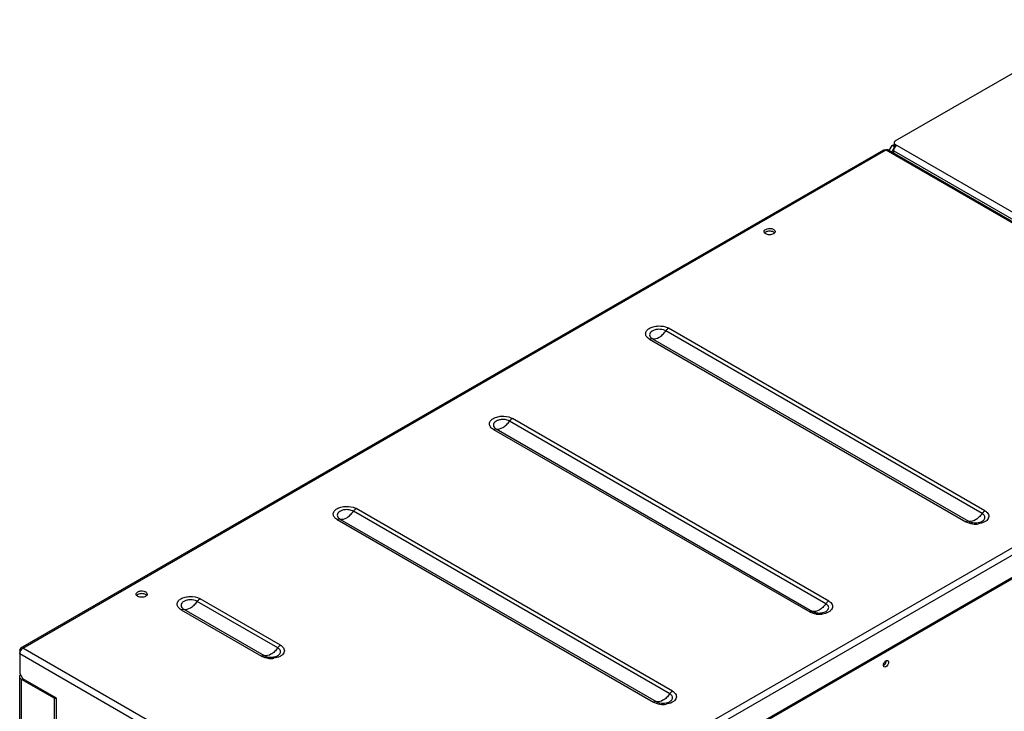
# Model space of a CAD drawing. Header units: millimetres. Extents: x 104 to 805, y 312 to 958.
# Tile 8 of 11: x 109 to 555, y 643 to 956. Entities that reach past the tile are written whole.
import ezdxf

# ---------------------------------------------------------------- set-up
doc = ezdxf.new("R2010")
doc.units = ezdxf.units.MM
doc.header["$LTSCALE"] = 82.53493
doc.layers.get('0').update_dxf_attribs({"linetype": 'CONTINUOUS'})

msp = doc.modelspace()

# ---------------------------------------------------------------- linework, layer by layer
at = {"color": 7, "linetype": 'Continuous'}
for p, q in [((505.85, 901.28), (600.96, 956.19)), ((505.26, 900.46), (505.26, 899.24)), ((109.93, 671.74), (500.61, 897.3)), ((110.93, 671.64), (501.61, 897.2)), ((500.61, 897.3), (501.61, 897.2)), ((502.61, 897.3), (501.61, 897.2)), ((501.61, 897.2), (686.16, 790.65)), ((502.61, 897.3), (687.16, 790.75)), ((503.14, 896.99), (504.44, 899.24)), ((505.5, 898.63), (504.2, 896.38)), ((504.44, 899.24), (505.26, 899.72)), ((505.5, 898.63), (504.44, 899.24)), ((505.14, 895.83), (505.14, 896.79)), ((505.14, 896.79), (597.77, 843.31)), ((505.5, 898.63), (505.59, 898.68)), ((505.85, 898.56), (505.85, 899.65)), ((599.19, 845.76), (505.85, 899.65)), ((303.97, 556.11), (788.34, 835.76)), ((546.39, 733.83), (403.2, 816.5)), ((394.6, 811.53), (537.79, 728.87)), ((395.86, 811.78), (539.05, 729.11)), ((545.13, 732.63), (401.94, 815.3)), ((686.16, 790.65), (295.49, 565.09)), ((687.58, 788.2), (296.9, 562.64)), ((687.58, 777.99), (298.32, 553.25)), ((475.68, 693.01), (332.49, 775.68)), ((474.42, 691.8), (331.23, 774.47)), ((323.89, 770.71), (467.08, 688.04)), ((325.15, 770.96), (468.34, 688.29)), ((403.71, 650.98), (260.52, 733.65)), ((404.97, 652.18), (261.78, 734.85)), ((253.18, 729.89), (396.37, 647.22)), ((254.44, 730.13), (397.63, 647.47)), ((539.5, 728.89), (540.87, 728.49)), ((540.87, 728.49), (540.87, 728.49)), ((543.31, 728.49), (543.35, 728.5)), ((226.23, 671.8), (189.81, 692.82)), ((227.49, 673), (191.07, 694.03)), ((182.47, 689.06), (218.88, 668.04)), ((183.73, 689.31), (220.14, 668.29)), ((468.59, 688.15), (470.16, 687.66)), ((470.16, 687.66), (470.17, 687.66)), ((472.6, 687.66), (472.61, 687.67)), ((109.52, 670.83), (109.93, 671.74)), ((109.52, 670.83), (109.52, 660.21)), ((109.52, 670.83), (109.93, 670.59)), ((109.52, 669.19), (294.07, 562.64)), ((109.93, 671.74), (110.93, 671.64)), ((295.49, 565.09), (110.93, 671.64)), ((220.33, 668.18), (221.96, 667.66)), ((221.96, 667.66), (221.97, 667.66)), ((224.4, 667.66), (224.45, 667.67)), ((109.52, 660.21), (110.93, 657.76)), ((109.43, 553.42), (109.43, 658.77)), ((110.31, 552.2), (110.31, 657.53)), ((125.07, 649.01), (110.31, 657.53)), ((126.13, 648.98), (110.93, 657.76)), ((125.07, 649.01), (126.07, 649.02)), ((125.07, 649.01), (125.07, 611.19)), ((126.13, 627.75), (126.13, 648.98)), ((398.04, 647.26), (399.45, 646.84)), ((399.45, 646.84), (399.45, 646.84)), ((401.89, 646.84), (401.93, 646.85))]:
    msp.add_line(p, q, dxfattribs=at)
for centre, radius, start, end in [((400.16, 811.23), 6.08, 60.0382, 63.8797), ((399.79, 811.57), 4.3, 60.0382, 63.8797), ((258.38, 729.94), 4.28, 60.032, 63.5448), ((258.76, 729.61), 6.05, 60.032, 63.5448), ((542.09, 738.22), 10.38, 262.4897, 270.8092), ((542.09, 738.2), 10.37, 270.7652, 277.5652), ((470.12, 693.31), 6.08, 240.0382, 243.8797), ((470.49, 692.02), 4.3, 240.0382, 243.8797), ((471.36, 697.27), 10.26, 262.4776, 267.0987), ((471.38, 694.87), 7.31, 260.5024, 279.604), ((471.38, 697.45), 10.43, 267.0592, 277.3366), ((112.89, 668.88), 3.42, 142.8545, 150.0115), ((112.75, 668.98), 3.24, 139.8904, 142.8438), ((112.55, 669.16), 2.97, 134.1966, 139.934), ((221.88, 673.23), 6, 240.0223, 242.9454), ((223.17, 677.23), 10.22, 262.3695, 266.5723), ((223.19, 674.86), 7.3, 260.388, 279.6135), ((223.19, 677.44), 10.43, 266.5356, 277.3178), ((500.27, 665.91), 1.44, 359.9767, 3.5033), ((400.66, 656.57), 10.38, 262.4745, 270.4912), ((400.67, 656.57), 10.38, 270.4471, 277.5548)]:
    msp.add_arc(centre, radius, start, end, dxfattribs=at)
for points, knots in [([(505.85, 901.28), (505.68, 901.18), (505.4, 900.97), (505.26, 900.62), (505.26, 900.46)], [0, 0, 0, 0, 0.550836, 1, 1, 1, 1]), ([(505.26, 900.46), (505.26, 900.31), (505.4, 899.96), (505.68, 899.74), (505.85, 899.65)], [0, 0, 0, 0, 0.449163, 1, 1, 1, 1]), ([(505.14, 896.79), (505.14, 897.08), (505.28, 897.7), (505.58, 898.25), (505.77, 898.51)], [0, 0, 0, 0, 0.476061, 1, 1, 1, 1]), ([(505.75, 898.48), (505.61, 898.58), (505.37, 898.79), (505.26, 899.1), (505.26, 899.24)], [0, 0, 0, 0, 0.544709, 1, 1, 1, 1]), ([(505.77, 898.51), (505.83, 898.59), (506.05, 898.87), (506.33, 899.11), (506.56, 899.24)], [0, 0, 0, 0, 0.266936, 1, 1, 1, 1]), ([(446.46, 860.47), (446.48, 860.55), (446.62, 860.89), (446.92, 861.13), (447.16, 861.27)], [0, 0, 0, 0, 0.221497, 1, 1, 1, 1]), ([(447.16, 861.27), (447.55, 861.5), (448.47, 861.74), (449.64, 861.69), (450.5, 861.4), (451.12, 861.03), (451.43, 860.55), (451.43, 860.25)], [0, 0, 0, 0, 0.271119, 0.563792, 0.698525, 0.816713, 1, 1, 1, 1]), ([(450.7, 860.04), (450.18, 860.35), (448.93, 860.59), (447.69, 860.35), (447.16, 860.05)], [0, 0, 0, 0, 0.499704, 1, 1, 1, 1]), ([(447.17, 859.23), (446.96, 859.35), (446.6, 859.62), (446.43, 860.06), (446.43, 860.25)], [0, 0, 0, 0, 0.551088, 1, 1, 1, 1]), ([(450.7, 859.23), (450.17, 858.93), (448.93, 858.69), (447.69, 858.93), (447.17, 859.23)], [0, 0, 0, 0, 0.499765, 1, 1, 1, 1]), ([(451.43, 860.25), (451.43, 860.18), (451.38, 859.84), (451.15, 859.56), (450.95, 859.4)], [0, 0, 0, 0, 0.228832, 1, 1, 1, 1]), ([(394.6, 811.53), (394.11, 811.82), (393.26, 812.46), (392.64, 813.93), (393.15, 815.44), (394.49, 816.55), (396.35, 817.3), (399.22, 817.7), (401.53, 817.34), (402.84, 816.69)], [0, 0, 0, 0, 0.115023, 0.209062, 0.301809, 0.414178, 0.550846, 0.70376, 1, 1, 1, 1]), ([(401.69, 815.43), (400.76, 815.89), (399.13, 816.14), (397.1, 815.86), (395.78, 815.33), (394.84, 814.54), (394.47, 813.48), (394.91, 812.44), (395.51, 811.98), (395.86, 811.78)], [0, 0, 0, 0, 0.296282, 0.449167, 0.585796, 0.698149, 0.790892, 0.88494, 1, 1, 1, 1]), ([(401.94, 815.3), (402.03, 815.42), (402.39, 815.89), (402.83, 816.29), (403.2, 816.5)], [0, 0, 0, 0, 0.267273, 1, 1, 1, 1]), ([(394.6, 811.53), (394.71, 811.6), (395.09, 811.79), (395.56, 811.87), (395.86, 811.78)], [0, 0, 0, 0, 0.286766, 1, 1, 1, 1]), ([(395.86, 811.78), (396.85, 811.51), (398.7, 812.09), (400.59, 813.6), (401.52, 814.69), (401.94, 815.3)], [0, 0, 0, 0, 0.422718, 0.697173, 1, 1, 1, 1]), ([(323.89, 770.71), (323.41, 770.99), (322.58, 771.62), (321.94, 773.05), (322.39, 774.53), (323.65, 775.65), (325.44, 776.41), (328.25, 776.88), (330.52, 776.58), (331.85, 776)], [0, 0, 0, 0, 0.115412, 0.209975, 0.302333, 0.4132, 0.548139, 0.700142, 1, 1, 1, 1]), ([(331.23, 774.47), (331.32, 774.6), (331.68, 775.06), (332.12, 775.46), (332.49, 775.68)], [0, 0, 0, 0, 0.267273, 1, 1, 1, 1]), ([(330.78, 774.7), (329.84, 775.11), (328.23, 775.32), (326.25, 774.99), (324.98, 774.45), (324.09, 773.66), (323.77, 772.61), (324.22, 771.6), (324.81, 771.16), (325.15, 770.96)], [0, 0, 0, 0, 0.299887, 0.451856, 0.586762, 0.697614, 0.789969, 0.884544, 1, 1, 1, 1]), ([(325.15, 770.96), (326.14, 770.69), (327.99, 771.26), (329.88, 772.77), (330.81, 773.87), (331.23, 774.47)], [0, 0, 0, 0, 0.422718, 0.697173, 1, 1, 1, 1]), ([(323.89, 770.71), (324, 770.77), (324.38, 770.96), (324.85, 771.04), (325.15, 770.96)], [0, 0, 0, 0, 0.286766, 1, 1, 1, 1]), ([(253.18, 729.89), (252.69, 730.17), (251.84, 730.82), (251.22, 732.29), (251.74, 733.8), (253.08, 734.91), (254.95, 735.65), (257.84, 736.05), (260.14, 735.68), (261.45, 735.03)], [0, 0, 0, 0, 0.114981, 0.208961, 0.301763, 0.414321, 0.5512, 0.704221, 1, 1, 1, 1]), ([(260.29, 733.77), (259.36, 734.23), (257.73, 734.5), (255.69, 734.21), (254.37, 733.69), (253.42, 732.9), (253.05, 731.84), (253.49, 730.79), (254.09, 730.34), (254.44, 730.13)], [0, 0, 0, 0, 0.295808, 0.448804, 0.585655, 0.698197, 0.790991, 0.884983, 1, 1, 1, 1]), ([(254.44, 730.13), (255.43, 729.86), (257.28, 730.44), (259.17, 731.95), (260.1, 733.04), (260.52, 733.65)], [0, 0, 0, 0, 0.422718, 0.697173, 1, 1, 1, 1]), ([(260.52, 733.65), (260.61, 733.78), (260.97, 734.24), (261.41, 734.64), (261.78, 734.85)], [0, 0, 0, 0, 0.267273, 1, 1, 1, 1]), ([(545.13, 732.63), (544.71, 732.02), (543.78, 730.93), (541.89, 729.42), (540.04, 728.84), (539.05, 729.11)], [0, 0, 0, 0, 0.302827, 0.577282, 1, 1, 1, 1]), ([(543.35, 728.5), (544, 728.61), (544.92, 728.91), (545.86, 729.62), (546.3, 730.23), (546.44, 730.91), (546.19, 731.85), (545.58, 732.37), (545.13, 732.63)], [0, 0, 0, 0, 0.310147, 0.440317, 0.552824, 0.654184, 0.756187, 1, 1, 1, 1]), ([(546.39, 733.83), (546.75, 733.63), (547.37, 733.17), (548.03, 732.29), (548.25, 731.3), (547.98, 730.31), (547.29, 729.44), (545.83, 728.44), (544.43, 728.06), (543.46, 727.93)], [0, 0, 0, 0, 0.129938, 0.24176, 0.341763, 0.442459, 0.555818, 0.68769, 1, 1, 1, 1]), ([(546.39, 733.83), (546.27, 733.76), (545.79, 733.44), (545.39, 733), (545.13, 732.63)], [0, 0, 0, 0, 0.230614, 1, 1, 1, 1]), ([(253.18, 729.89), (253.29, 729.95), (253.67, 730.14), (254.14, 730.22), (254.44, 730.13)], [0, 0, 0, 0, 0.286766, 1, 1, 1, 1]), ([(539.05, 729.11), (538.95, 729.14), (538.52, 729.2), (538.08, 729.03), (537.79, 728.87)], [0, 0, 0, 0, 0.22141, 1, 1, 1, 1]), ([(540.73, 727.93), (540.52, 727.95), (539.74, 728.08), (538.97, 728.31), (538.43, 728.55)], [0, 0, 0, 0, 0.261044, 1, 1, 1, 1]), ([(162.91, 695.11), (162.7, 695.23), (162.34, 695.5), (162.17, 695.94), (162.17, 696.14)], [0, 0, 0, 0, 0.551088, 1, 1, 1, 1]), ([(162.2, 696.36), (162.22, 696.44), (162.36, 696.77), (162.66, 697.02), (162.9, 697.16)], [0, 0, 0, 0, 0.221497, 1, 1, 1, 1]), ([(162.9, 697.16), (163.29, 697.38), (164.22, 697.63), (165.38, 697.57), (166.24, 697.28), (166.86, 696.92), (167.17, 696.44), (167.17, 696.14)], [0, 0, 0, 0, 0.271119, 0.563792, 0.698525, 0.816713, 1, 1, 1, 1]), ([(166.45, 695.93), (165.92, 696.23), (164.68, 696.48), (163.43, 696.24), (162.9, 695.93)], [0, 0, 0, 0, 0.499704, 1, 1, 1, 1]), ([(167.17, 696.14), (167.17, 696.06), (167.13, 695.73), (166.89, 695.45), (166.69, 695.29)], [0, 0, 0, 0, 0.228832, 1, 1, 1, 1]), ([(166.44, 695.12), (165.92, 694.81), (164.68, 694.57), (163.44, 694.81), (162.91, 695.11)], [0, 0, 0, 0, 0.499765, 1, 1, 1, 1]), ([(182.47, 689.06), (181.97, 689.35), (181.11, 690), (180.51, 691.51), (181.07, 693.03), (182.45, 694.13), (184.38, 694.86), (187.29, 695.22), (189.62, 694.81), (190.92, 694.11)], [0, 0, 0, 0, 0.11477, 0.208457, 0.30158, 0.415171, 0.553187, 0.706762, 1, 1, 1, 1]), ([(189.7, 692.88), (188.79, 693.38), (187.14, 693.67), (185.08, 693.41), (183.72, 692.9), (182.74, 692.11), (182.34, 691.04), (182.77, 689.98), (183.37, 689.51), (183.73, 689.31)], [0, 0, 0, 0, 0.293279, 0.446829, 0.584814, 0.698386, 0.791499, 0.885196, 1, 1, 1, 1]), ([(183.73, 689.31), (184.72, 689.04), (186.57, 689.61), (188.46, 691.13), (189.39, 692.22), (189.81, 692.82)], [0, 0, 0, 0, 0.422718, 0.697173, 1, 1, 1, 1]), ([(189.81, 692.82), (189.9, 692.95), (190.26, 693.41), (190.7, 693.81), (191.07, 694.03)], [0, 0, 0, 0, 0.267273, 1, 1, 1, 1]), ([(474.42, 691.8), (474, 691.2), (473.07, 690.11), (471.18, 688.59), (469.33, 688.02), (468.34, 688.29)], [0, 0, 0, 0, 0.302827, 0.577282, 1, 1, 1, 1]), ([(472.61, 687.67), (473.27, 687.78), (474.19, 688.07), (475.14, 688.79), (475.58, 689.39), (475.73, 690.08), (475.49, 691.03), (474.87, 691.54), (474.42, 691.8)], [0, 0, 0, 0, 0.310493, 0.440879, 0.553503, 0.654814, 0.75663, 1, 1, 1, 1]), ([(475.68, 693.01), (476.04, 692.8), (476.66, 692.35), (477.32, 691.46), (477.54, 690.47), (477.26, 689.48), (476.56, 688.61), (475.09, 687.61), (473.69, 687.23), (472.71, 687.1)], [0, 0, 0, 0, 0.129815, 0.241423, 0.341295, 0.441968, 0.555433, 0.68747, 1, 1, 1, 1]), ([(475.68, 693.01), (475.56, 692.94), (475.08, 692.61), (474.68, 692.17), (474.42, 691.8)], [0, 0, 0, 0, 0.230614, 1, 1, 1, 1]), ([(182.47, 689.06), (182.58, 689.12), (182.96, 689.32), (183.43, 689.39), (183.73, 689.31)], [0, 0, 0, 0, 0.286766, 1, 1, 1, 1]), ([(468.34, 688.29), (468.24, 688.32), (467.81, 688.37), (467.37, 688.21), (467.08, 688.04)], [0, 0, 0, 0, 0.22141, 1, 1, 1, 1]), ([(470.02, 687.1), (469.79, 687.13), (468.9, 687.28), (468.03, 687.56), (467.44, 687.85)], [0, 0, 0, 0, 0.263215, 1, 1, 1, 1]), ([(109.52, 669.19), (109.52, 669.31), (109.56, 669.79), (109.74, 670.26), (109.93, 670.59)], [0, 0, 0, 0, 0.22875, 1, 1, 1, 1]), ([(226.23, 671.8), (225.8, 671.19), (224.88, 670.1), (222.99, 668.59), (221.14, 668.01), (220.14, 668.29)], [0, 0, 0, 0, 0.302827, 0.577282, 1, 1, 1, 1]), ([(224.45, 667.67), (225.1, 667.78), (226.02, 668.08), (226.96, 668.79), (227.39, 669.4), (227.54, 670.08), (227.29, 671.03), (226.68, 671.54), (226.23, 671.8)], [0, 0, 0, 0, 0.310159, 0.440341, 0.552861, 0.654219, 0.756224, 1, 1, 1, 1]), ([(227.49, 673), (227.84, 672.8), (228.47, 672.34), (229.13, 671.46), (229.35, 670.46), (229.07, 669.47), (228.37, 668.6), (226.89, 667.6), (225.49, 667.22), (224.51, 667.09)], [0, 0, 0, 0, 0.129799, 0.241392, 0.34125, 0.44192, 0.555395, 0.687448, 1, 1, 1, 1]), ([(227.49, 673), (227.37, 672.94), (226.89, 672.61), (226.48, 672.17), (226.23, 671.8)], [0, 0, 0, 0, 0.230614, 1, 1, 1, 1]), ([(220.14, 668.29), (220.05, 668.31), (219.61, 668.37), (219.18, 668.21), (218.88, 668.04)], [0, 0, 0, 0, 0.22141, 1, 1, 1, 1]), ([(221.81, 667.1), (221.57, 667.13), (220.65, 667.29), (219.76, 667.58), (219.15, 667.89)], [0, 0, 0, 0, 0.263999, 1, 1, 1, 1]), ([(500.44, 663.95), (500.44, 664), (500.45, 664.22), (500.51, 664.45), (500.56, 664.61)], [0, 0, 0, 0, 0.232845, 1, 1, 1, 1]), ([(500.56, 664.61), (500.68, 664.95), (500.92, 665.37), (501.26, 665.71), (501.34, 665.78)], [0, 0, 0, 0, 0.759178, 1, 1, 1, 1]), ([(502.66, 664.63), (502.57, 664.39), (502.25, 663.69), (501.27, 662.91), (500.78, 663.19)], [0, 0, 0, 0, 0.313372, 1, 1, 1, 1]), ([(500.8, 664.07), (500.89, 664.14), (501.23, 664.47), (501.48, 664.9), (501.59, 665.24)], [0, 0, 0, 0, 0.240431, 1, 1, 1, 1]), ([(501.34, 665.78), (501.39, 665.82), (501.54, 665.94), (501.72, 666.04), (501.86, 666.08)], [0, 0, 0, 0, 0.270863, 1, 1, 1, 1]), ([(501.59, 665.24), (501.65, 665.41), (501.7, 665.63), (501.71, 665.85), (501.71, 665.91)], [0, 0, 0, 0, 0.767235, 1, 1, 1, 1]), ([(501.86, 666.08), (501.91, 666.1), (502.1, 666.15), (502.31, 666.12), (502.43, 666.05)], [0, 0, 0, 0, 0.279151, 1, 1, 1, 1]), ([(502.43, 666.05), (502.49, 666.02), (502.71, 665.83), (502.78, 665.52), (502.78, 665.29)], [0, 0, 0, 0, 0.220838, 1, 1, 1, 1]), ([(502.78, 665.29), (502.78, 665.24), (502.76, 665.02), (502.71, 664.8), (502.66, 664.63)], [0, 0, 0, 0, 0.232845, 1, 1, 1, 1]), ([(500.78, 663.19), (500.73, 663.22), (500.51, 663.41), (500.44, 663.73), (500.44, 663.95)], [0, 0, 0, 0, 0.220838, 1, 1, 1, 1]), ([(109.43, 658.77), (109.43, 658.84), (109.46, 659.14), (109.62, 659.42), (109.77, 659.59)], [0, 0, 0, 0, 0.236793, 1, 1, 1, 1]), ([(110.31, 657.53), (110.06, 657.68), (109.63, 658.01), (109.43, 658.53), (109.43, 658.77)], [0, 0, 0, 0, 0.548367, 1, 1, 1, 1]), ([(403.71, 650.98), (403.29, 650.37), (402.36, 649.28), (400.47, 647.77), (398.62, 647.19), (397.63, 647.47)], [0, 0, 0, 0, 0.302827, 0.577282, 1, 1, 1, 1]), ([(401.93, 646.85), (402.58, 646.96), (403.5, 647.26), (404.44, 647.97), (404.88, 648.58), (405.02, 649.26), (404.77, 650.21), (404.16, 650.72), (403.71, 650.98)], [0, 0, 0, 0, 0.310147, 0.440316, 0.552823, 0.654183, 0.756187, 1, 1, 1, 1]), ([(404.97, 652.18), (405.32, 651.98), (405.95, 651.53), (406.61, 650.65), (406.83, 649.65), (406.56, 648.66), (405.86, 647.79), (404.4, 646.79), (403.01, 646.41), (402.04, 646.28)], [0, 0, 0, 0, 0.129931, 0.241749, 0.341746, 0.442442, 0.555805, 0.687683, 1, 1, 1, 1]), ([(404.97, 652.18), (404.85, 652.12), (404.37, 651.79), (403.97, 651.35), (403.71, 650.98)], [0, 0, 0, 0, 0.230614, 1, 1, 1, 1]), ([(397.63, 647.47), (397.53, 647.49), (397.1, 647.55), (396.66, 647.39), (396.37, 647.22)], [0, 0, 0, 0, 0.22141, 1, 1, 1, 1]), ([(399.31, 646.28), (399.09, 646.31), (398.29, 646.44), (397.5, 646.68), (396.95, 646.92)], [0, 0, 0, 0, 0.261493, 1, 1, 1, 1])]:
    msp.add_open_spline(points, degree=3, knots=knots, dxfattribs=at)
for points in [[(446.43, 860.25), (446.43, 860.33), (446.44, 860.4), (446.46, 860.47)], [(446.91, 859.88), (446.84, 859.82), (446.77, 859.76), (446.71, 859.69)], [(447.16, 860.05), (447.07, 860), (446.99, 859.94), (446.91, 859.88)], [(451.15, 859.69), (451.02, 859.83), (450.87, 859.95), (450.7, 860.04)], [(450.95, 859.4), (450.87, 859.34), (450.78, 859.28), (450.7, 859.23)], [(331.85, 776), (332.07, 775.9), (332.28, 775.8), (332.49, 775.68)], [(331.23, 774.47), (331.09, 774.56), (330.94, 774.63), (330.78, 774.7)], [(538.43, 728.55), (538.21, 728.64), (538, 728.75), (537.79, 728.87)], [(539.05, 729.11), (539.19, 729.03), (539.34, 728.96), (539.5, 728.89)], [(540.87, 728.49), (541.67, 728.35), (542.51, 728.35), (543.31, 728.49)], [(162.17, 696.14), (162.17, 696.21), (162.18, 696.29), (162.2, 696.36)], [(162.65, 695.76), (162.58, 695.71), (162.51, 695.64), (162.45, 695.57)], [(162.9, 695.93), (162.82, 695.88), (162.73, 695.83), (162.65, 695.76)], [(166.89, 695.57), (166.77, 695.72), (166.61, 695.83), (166.45, 695.93)], [(166.69, 695.29), (166.61, 695.22), (166.53, 695.17), (166.44, 695.12)], [(189.81, 692.82), (189.78, 692.84), (189.74, 692.86), (189.7, 692.88)], [(190.92, 694.11), (190.97, 694.09), (191.02, 694.06), (191.07, 694.03)], [(110.47, 671.29), (110.61, 671.42), (110.77, 671.55), (110.93, 671.64)], [(220.14, 668.29), (220.21, 668.25), (220.27, 668.21), (220.34, 668.18)], [(500.46, 663.84), (500.58, 663.9), (500.7, 663.98), (500.8, 664.07)], [(396.95, 646.92), (396.75, 647.01), (396.56, 647.11), (396.37, 647.22)], [(397.63, 647.47), (397.76, 647.39), (397.9, 647.32), (398.04, 647.26)], [(399.45, 646.84), (400.25, 646.7), (401.09, 646.7), (401.89, 646.84)]]:
    msp.add_open_spline(points, degree=3, dxfattribs=at)

doc.saveas('drawing.dxf')
